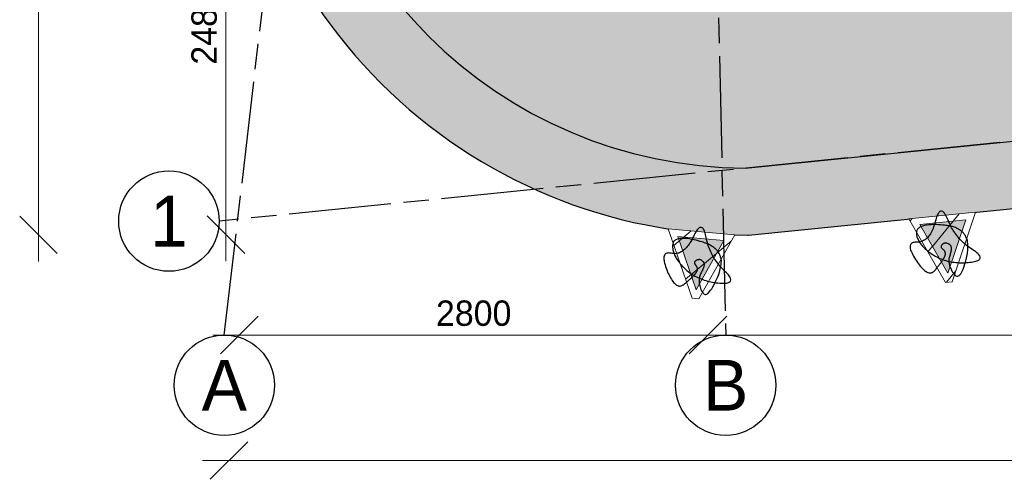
# Model space of a CAD drawing. Header units: millimetres. Extents: x -10538 to 13100, y -15694 to 32605.
# Tile 1 of 203: x -10422 to -4539, y -15694 to -12946. Entities that reach past the tile are written whole.
import ezdxf

# ---------------------------------------------------------------- set-up
doc = ezdxf.new("R2010")
doc.units = ezdxf.units.MM
doc.header["$LTSCALE"] = 100
doc.header["$PDMODE"] = 1
doc.header["$PDSIZE"] = -2
doc.linetypes.add('[LS] ISO-08 Long Dashed Short Dashed', pattern=[9.144, 6.096, -0.762, 1.524, -0.762])
doc.layers.get('0').update_dxf_attribs({"lineweight": 5})
doc.layers.add('Bloembak driehoek', color=4, linetype='Vluchtweg', lineweight=5, true_color=0x00ffff)
doc.layers.add('Constructie _ STAAL', color=6, linetype='Continuous', lineweight=5, true_color=0xff00ff)
for name, color, linetype, lineweight in [('Geen', 7, 'Continuous', 9), ('Maatlijnen', 7, 'Continuous', 9), ('none', 7, 'Continuous', 13), ('plantenbak', 7, 'Continuous', 5)]:
    doc.layers.add(name, color=color, linetype=linetype, lineweight=lineweight)
doc.styles.add('Arial', font='Arial.ttf')
doc.styles.add('Century Gothic', font='Century-Gothic_9791.ttf')
doc.linetypes.add('Vluchtweg', pattern='A,10,-5,10,-3.236566,-11.030458,["vluchtweg",Arial,S=1.762052,R=0,X=-11.030458,Y=-0.881026],-5', length=44.267024)
doc.dimstyles.new('Arch', dxfattribs={"dimtxt": 101.056134, "dimasz": 224.482422, "dimexe": 317.5, "dimexo": 158.75, "dimgap": 158.75, "dimtad": 1, "dimdec": 4, "dimtxsty": 'Century Gothic', "dimblk": 'VW_SLASH-2', "dimblk1": 'VW_SLASH-2', "dimblk2": 'VW_SLASH-2', "dimcen": 0, "dimdle": 158.75, "dimazin": 0, "dimtfac": 1, "dimtdec": 4, "dimtix": 1, "dimtmove": 0, "dimatfit": 0, "dimldrblk": 'VW_FILLEDARROW', "dimfxl": 1, "dimfrac": 2, "dimtolj": 1, "dimarcsym": 0})
pattern_1 = [(45, (0, 0), (141.42, -141.42), [])]

# ---------------------------------------------------------------- blocks, each defined once
blk = doc.blocks.new('Groep-93')
at = {"layer": 'none', "linetype": 'Continuous', "lineweight": 0, "true_color": 0xdddddd, "transparency": 33554687}
h = blk.add_hatch(color=254, dxfattribs=at)
edge = h.paths.add_edge_path()
edge.add_line((-9171.5, -11126.9), (-9171.5, -11133.8))
edge.add_arc((-6071.5, -11133.8), 3100, 180, 270)
edge.add_line((-6071.5, -14233.8), (-6066.5, -14233.8))
edge.add_line((-6066.5, -14233.8), (8435.9, -12771.5))
edge.add_arc((8430.9, -9671.5), 3100, 270.09362, 360)
edge.add_line((11530.9, -9671.5), (11530.9, -9667.8))
edge.add_line((11530.9, -9667.8), (10030.9, 10332.2))
edge.add_arc((7930.9, 10328.5), 2100, 0.10341, 90)
edge.add_line((7930.9, 12428.5), (-4569.1, 12428.5))
edge.add_arc((-4569.1, 10328.5), 2100, 90, 179.80836)
edge.add_line((-6669.1, 10335.5), (-9171.5, -11126.9))
at = {"layer": 'none', "linetype": 'Continuous', "lineweight": 0, "true_color": 0x9faa7d, "transparency": 33554556}
h = blk.add_hatch(color=73, dxfattribs=at)
edge = h.paths.add_edge_path()
edge.add_line((-6269.2, 10307.1), (-8771.4, -11154.1))
edge.add_arc((-6071.5, -11133.8), 2700, 180.43021, 269.68854)
edge.add_line((-6086.2, -13833.8), (8415.5, -12371.6))
edge.add_line((8415.5, -12371.6), (8435.3, -12371.5))
edge.add_arc((8430.9, -9671.5), 2700, 270.09362, 359.76787)
edge.add_line((11130.8, -9682.5), (9630.9, 10316.9))
edge.add_line((9630.9, 10316.9), (9630.9, 10331.5))
edge.add_arc((7930.9, 10328.5), 1700, 0.10341, 90)
edge.add_line((7930.9, 12028.5), (-4569.1, 12028.5))
edge.add_arc((-4569.1, 10328.5), 1700, 90, 179.80836)
edge.add_line((-6269.1, 10334.1), (-6269.2, 10307.1))
h.paths.add_polyline_path([(-952.5, 5902.8), (1523, 5902.8), (1523, -2250.8), (-952.5, -2250.8)])
at = {"layer": 'none', "linetype": 'Continuous', "lineweight": 0, "true_color": 0xdddddd, "transparency": 33554556}
h = blk.add_hatch(color=254, dxfattribs=at)
edge = h.paths.add_edge_path()
edge.add_line((10939.6, -7132.1), (-8302.5, -7132.1))
edge.add_line((-8302.5, -7132.1), (-8771.4, -11154.1))
edge.add_arc((-6071.5, -11133.8), 2700, 180.43021, 269.68854)
edge.add_line((-6086.2, -13833.8), (8415.5, -12371.6))
edge.add_line((8415.5, -12371.6), (8435.3, -12371.5))
edge.add_arc((8430.9, -9671.5), 2700, 270.09362, 359.76787)
edge.add_line((11130.8, -9682.5), (10939.6, -7132.1))
at = {"layer": 'none', "color": 7, "linetype": 'Continuous', "lineweight": 25, "transparency": 33554687, "flags": 128}
for points in [[(-9171.5, -11126.9), (-9171.5, -11133.8, 0.414214), (-6071.5, -14233.8), (-6066.5, -14233.8), (8435.9, -12771.5, 0.413735), (11530.9, -9671.5), (11530.9, -9667.8), (10030.9, 10332.2, 0.413685), (7930.9, 12428.5), (-4569.1, 12428.5, 0.413234), (-6669.1, 10335.5)], [(-6269.2, 10307.1), (-8771.4, -11154.1, 0.410427), (-6086.2, -13833.8), (8415.5, -12371.6), (8435.3, -12371.5, 0.412549), (11130.8, -9682.5), (9630.9, 10316.9), (9630.9, 10331.5, 0.413685), (7930.9, 12028.5), (-4569.1, 12028.5, 0.413234), (-6269.1, 10334.1)], [(10939.6, -7132.1), (-8302.5, -7132.1), (-8771.4, -11154.1, 0.410427), (-6086.2, -13833.8), (8415.5, -12371.6), (8435.3, -12371.5, 0.412549), (11130.8, -9682.5)]]:
    blk.add_lwpolyline(points, format="xyb", close=True, dxfattribs=at)
blk = doc.blocks.new('VW_SLASH-2')
at = {"color": 0, "linetype": 'ByBlock', "lineweight": -2, "transparency": 16777216}
blk.add_line((0.707, 0), (-1, 0), dxfattribs=at)
at = {"color": 0, "linetype": 'Continuous', "lineweight": 20, "transparency": 16777216, "flags": 128}
blk.add_lwpolyline([(0.5, 0.5), (-0.5, -0.5)], dxfattribs=at)
blk = doc.blocks.new('*D203')
at = {"layer": 'Defpoints', "color": 0, "transparency": 33554687}
for p in [(-6309.1, -10049.6), (-9109.1, -11747.2), (-9109.1, -14831.6)]:
    blk.add_point(p, dxfattribs=at)
at = {"layer": 'Maatlijnen', "color": 0, "lineweight": -2, "transparency": 33554687}
blk.add_line((-6533.6, -14831.6), (-8884.6, -14831.6), dxfattribs=at)
at = {"layer": 'Maatlijnen', "color": 0, "lineweight": -2, "xscale": 224.482421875, "yscale": 224.482421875, "zscale": 224.482421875, "rotation": 180}
blk.add_blockref('VW_SLASH-2', (-9109.1, -14831.6), dxfattribs=at)
at = {"layer": 'Maatlijnen', "color": 0, "lineweight": -2, "xscale": 224.482421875, "yscale": 224.482421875, "zscale": 224.482421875}
blk.add_blockref('VW_SLASH-2', (-6309.1, -14831.6), dxfattribs=at)
at = {"layer": 'Maatlijnen', "color": 0, "lineweight": 9, "transparency": 33554687, "insert": (-7709.1, -14702), "char_height": 151.58, "attachment_point": 5, "style": 'Century Gothic'}
blk.add_mtext('\\A1;2800', dxfattribs=at)
blk = doc.blocks.new('VW_FILLEDARROW')
at = {"color": 0, "linetype": 'Continuous', "lineweight": 5, "transparency": 16777216, "flags": 128}
blk.add_lwpolyline([(-1.414, 0.379), (0, 0), (-1.414, -0.379)], close=True, dxfattribs=at)
blk = doc.blocks.new('*D204')
at = {"layer": 'Defpoints', "color": 0, "transparency": 33554687}
for p in [(-6309.1, -10049.6), (-1029.4, -12922.1), (-6309.1, -14831.6)]:
    blk.add_point(p, dxfattribs=at)
at = {"layer": 'Maatlijnen', "color": 0, "lineweight": -2, "transparency": 33554687}
blk.add_line((-1253.8, -14831.6), (-6084.6, -14831.6), dxfattribs=at)
at = {"layer": 'Maatlijnen', "color": 0, "lineweight": -2, "xscale": 224.482421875, "yscale": 224.482421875, "zscale": 224.482421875, "rotation": 180}
blk.add_blockref('VW_SLASH-2', (-6309.1, -14831.6), dxfattribs=at)
at = {"layer": 'Maatlijnen', "color": 0, "lineweight": -2, "xscale": 224.482421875, "yscale": 224.482421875, "zscale": 224.482421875}
blk.add_blockref('VW_SLASH-2', (-1029.4, -14831.6), dxfattribs=at)
at = {"layer": 'Maatlijnen', "color": 0, "lineweight": 9, "transparency": 33554687, "insert": (-3669.2, -14702), "char_height": 151.58, "attachment_point": 5, "style": 'Century Gothic'}
blk.add_mtext('\\A1;5280', dxfattribs=at)
blk = doc.blocks.new('bloembak')
at = {"color": 255, "linetype": 'Continuous', "lineweight": 9, "transparency": 33554687}
blk.add_wipeout([(-20, -400), (-200, 0), (200, 0), (20, -400)], dxfattribs=at).dxf.layer = 'Bloembak driehoek'
at = {"layer": 'Bloembak driehoek', "linetype": 'Continuous', "lineweight": 5, "transparency": 33554687}
h = blk.add_hatch(dxfattribs=at)
h.set_pattern_fill('[LA] Baksteen 2mm', style=0, pattern_type=2)
h.set_pattern_definition(pattern_1)
h.paths.add_polyline_path([(-20, -400), (-200, 0), (200, 0), (20, -400)])
at = {"layer": 'Bloembak driehoek', "color": 7, "linetype": 'Continuous', "lineweight": 9, "transparency": 33554687, "flags": 128}
blk.add_lwpolyline([(-20, -400), (-200, 0), (200, 0), (20, -400)], close=True, dxfattribs=at)
at = {"color": 255, "linetype": 'Continuous', "lineweight": 9, "transparency": 33554687}
blk.add_wipeout([(0, -347), (-138.1, -40), (138.1, -40)], dxfattribs=at).dxf.layer = 'plantenbak'
at = {"layer": 'Bloembak driehoek', "linetype": 'Continuous', "lineweight": 0, "true_color": 0xd7e0d6, "transparency": 33554687}
blk.add_hatch(color=254, dxfattribs=at).paths.add_polyline_path([(0, -347), (-138.1, -40), (138.1, -40)])
at = {"layer": 'plantenbak', "linetype": 'Continuous', "lineweight": 5, "transparency": 33554687}
h = blk.add_hatch(dxfattribs=at)
h.set_pattern_fill('[LA] Baksteen 2mm', style=0, pattern_type=2)
h.set_pattern_definition(pattern_1)
h.paths.add_polyline_path([(0, -347), (-138.1, -40), (138.1, -40)])
at = {"layer": 'Bloembak driehoek', "color": 7, "linetype": 'Continuous', "lineweight": 9, "transparency": 33554687, "flags": 128}
blk.add_lwpolyline([(0, -347), (-138.1, -40), (138.1, -40)], close=True, dxfattribs=at)
at = {"layer": 'plantenbak', "linetype": 'Continuous', "lineweight": 9, "transparency": 33554687, "flags": 128}
blk.add_lwpolyline([(0, -347), (-138.1, -40), (138.1, -40)], close=True, dxfattribs=at)
at = {"layer": 'plantenbak', "color": 85, "lineweight": 25, "true_color": 0x5baa38, "transparency": 33554687}
blk.add_open_spline([(-13.3, -252.4), (-33.4, -281.3), (-122.1, -365.2), (-243.1, -133.6), (-89.9, -153.6), (-1.2, 86), (64, -145.6), (256.9, -297.3), (-1.2, -293.1), (-166.5, -153.6), (-160.4, -25.8), (175.6, -92.3), (71.4, -414), (-1.6, -293.5), (44.4, -192.4), (6, -156.7), (-33, -184.9), (6.9, -223.5), (-13.3, -252.4)], degree=2, dxfattribs=at)
blk = doc.blocks.new('Groep-96')
at = {"layer": 'Bloembak driehoek', "color": 7, "transparency": 33554687}
for p, rotation in [((-4910.3, -14116.9), 5.757674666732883), ((-6348.9, -14214.9), 354.8577501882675)]:
    blk.add_blockref('bloembak', p, dxfattribs=dict(at, rotation=rotation))
blk = doc.blocks.new('Groep-99')
at = {"layer": 'Bloembak driehoek', "color": 7, "transparency": 33554687}
blk.add_blockref('Groep-96', (0, 0), dxfattribs=at)
blk = doc.blocks.new('*D215')
at = {"layer": 'Defpoints', "color": 0, "transparency": 33554687}
for p in [(-10309.4, 12427.2), (-4392.9, 12427.2), (-6065.4, -14232.8)]:
    blk.add_point(p, dxfattribs=at)
at = {"layer": 'Maatlijnen', "color": 0, "lineweight": -2, "transparency": 33554687}
blk.add_line((-10309.4, -14008.3), (-10309.4, 12202.7), dxfattribs=at)
at = {"layer": 'Maatlijnen', "color": 0, "lineweight": -2, "xscale": 224.482421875, "yscale": 224.482421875, "zscale": 224.482421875}
for p, rotation in [((-10309.4, 12427.2), 90.00000000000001), ((-10309.4, -14232.8), 270)]:
    blk.add_blockref('VW_SLASH-2', p, dxfattribs=dict(at, rotation=rotation))
at = {"layer": 'Maatlijnen', "color": 0, "lineweight": 9, "transparency": 33554687, "insert": (-10439, -902.8), "char_height": 151.58, "attachment_point": 5, "rotation": 90, "style": 'Century Gothic'}
blk.add_mtext('\\A1;26660', dxfattribs=at)
blk = doc.blocks.new('*D218')
at = {"layer": 'Defpoints', "color": 0, "transparency": 33554687}
for p in [(11530.9, -9667.8), (-9171.5, -11133.8), (-9171.5, -15582.1)]:
    blk.add_point(p, dxfattribs=at)
at = {"layer": 'Maatlijnen', "color": 0, "lineweight": -2, "transparency": 33554687}
blk.add_line((11306.4, -15582.1), (-8947, -15582.1), dxfattribs=at)
at = {"layer": 'Maatlijnen', "color": 0, "lineweight": -2, "xscale": 224.482421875, "yscale": 224.482421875, "zscale": 224.482421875, "rotation": 180}
blk.add_blockref('VW_SLASH-2', (-9171.5, -15582.1), dxfattribs=at)
at = {"layer": 'Maatlijnen', "color": 0, "lineweight": -2, "xscale": 224.482421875, "yscale": 224.482421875, "zscale": 224.482421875}
blk.add_blockref('VW_SLASH-2', (11530.9, -15582.1), dxfattribs=at)
at = {"layer": 'Maatlijnen', "color": 0, "lineweight": 9, "transparency": 33554687, "insert": (1179.7, -15452.5), "char_height": 151.58, "attachment_point": 5, "style": 'Century Gothic'}
blk.add_mtext('\\A1;20702', dxfattribs=at)
blk = doc.blocks.new('Groep-100')
at = {"layer": 'Geen', "color": 5, "linetype": '[LS] ISO-08 Long Dashed Short Dashed', "lineweight": 25, "true_color": 0x0000ff, "transparency": 33554687}
for p, q in [((-6947.1, 17917.9), (-6203.4, -14831.6)), ((-9199.1, -14831.6), (-5938.3, 13136.1)), ((11810.6, -12029.2), (-9230, -14150.8))]:
    blk.add_line(p, q, dxfattribs=at)
at = {"layer": 'Geen', "color": 5, "linetype": 'Continuous', "lineweight": 25, "true_color": 0x0000ff, "transparency": 33554687}
for centre in [(-9530, -14150.8), (-9199.1, -15131.6), (-6203.4, -15131.6)]:
    blk.add_circle(centre, 300, dxfattribs=at)
at = {"layer": 'Geen', "color": 5, "true_color": 0x0000ff, "transparency": 33554687, "char_height": 303.2, "attachment_point": 5, "line_spacing_factor": 1.026243, "style": 'Century Gothic'}
for s, insert in [('1', (-9530, -14150.8)), ('A', (-9199.1, -15131.6)), ('B', (-6203.4, -15131.6))]:
    blk.add_mtext(s, dxfattribs=dict(at, insert=insert))
blk = doc.blocks.new('Groep-101')
at = {"layer": 'Constructie _ STAAL', "color": 7, "transparency": 33554546}
blk.add_blockref('Groep-100', (0, 0), dxfattribs=at)
blk = doc.blocks.new('*D248')
at = {"layer": 'Defpoints', "color": 0, "transparency": 33554687}
for p in [(-9189.4, -11747.2), (-8029.4, -11747.2), (-6217, -14232.2)]:
    blk.add_point(p, dxfattribs=at)
at = {"layer": 'Maatlijnen', "color": 0, "lineweight": -2, "transparency": 33554687}
blk.add_line((-9189.4, -14007.7), (-9189.4, -11971.7), dxfattribs=at)
at = {"layer": 'Maatlijnen', "color": 0, "lineweight": -2, "xscale": 224.482421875, "yscale": 224.482421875, "zscale": 224.482421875}
for p, rotation in [((-9189.4, -11747.2), 90), ((-9189.4, -14232.2), 270)]:
    blk.add_blockref('VW_SLASH-2', p, dxfattribs=dict(at, rotation=rotation))
at = {"layer": 'Maatlijnen', "color": 0, "lineweight": 9, "transparency": 33554687, "insert": (-9319, -12989.7), "char_height": 151.58, "attachment_point": 5, "rotation": 90, "style": 'Century Gothic'}
blk.add_mtext('\\A1;2485', dxfattribs=at)
blk = doc.blocks.new('Groep-145')
at = {"layer": 'Geen', "color": 7, "transparency": 33554687}
blk.add_blockref('Groep-93', (0, 0), dxfattribs=at)
at = {"layer": 'Maatlijnen', "color": 5, "lineweight": 9, "true_color": 0x0000ff, "transparency": 33554687}
for base, p1, p2, picture, middle in [((-9109.1, -14831.6), (-6309.1, -10049.6), (-9109.1, -11747.2), '*D203', (-7709.1, -14702)), ((-6309.1, -14831.6), (-1029.4, -12922.1), (-6309.1, -10049.6), '*D204', (-3669.2, -14702))]:
    dim = blk.add_linear_dim(base=base, p1=p1, p2=p2, dimstyle='Arch', override={"dimtxt": 151.584201, "dimgap": 50, "dimdec": 0, "dimpost": '<>', "dimtxsty": 'Century Gothic', "dimse1": 1, "dimse2": 1, "dimtmove": 2}, dxfattribs=at)
    dim.commit()
    dim.dimension.update_dxf_attribs({"geometry": picture, "text_midpoint": middle})
at = {"layer": 'Bloembak driehoek', "color": 7, "transparency": 33554687}
blk.add_blockref('Groep-99', (0, 0), dxfattribs=at)
at = {"layer": 'Constructie _ STAAL', "color": 7, "transparency": 33554546}
blk.add_blockref('Groep-101', (0, 0), dxfattribs=at)
at = {"layer": 'Maatlijnen', "color": 5, "lineweight": 9, "true_color": 0x0000ff, "transparency": 33554687}
for base, p1, p2, picture, middle in [((-10309.4, 12427.2), (-6065.4, -14232.8), (-4392.9, 12427.2), '*D215', (-10439, -902.8)), ((-9189.4, -11747.2), (-6217, -14232.2), (-8029.4, -11747.2), '*D248', (-9319, -12989.7))]:
    dim = blk.add_linear_dim(base=base, p1=p1, p2=p2, angle=270, dimstyle='Arch', override={"dimtxt": 151.584201, "dimgap": 50, "dimdec": 0, "dimpost": '<>', "dimtxsty": 'Century Gothic', "dimse1": 1, "dimse2": 1, "dimtmove": 2}, dxfattribs=at)
    dim.commit()
    dim.dimension.update_dxf_attribs({"geometry": picture, "text_midpoint": middle})
dim = blk.add_linear_dim(base=(-9171.5, -15582.1), p1=(11530.9, -9667.8), p2=(-9171.5, -11133.8), dimstyle='Arch', override={"dimtxt": 151.584201, "dimgap": 50, "dimdec": 0, "dimpost": '<>', "dimtxsty": 'Century Gothic', "dimse1": 1, "dimse2": 1, "dimtmove": 2}, dxfattribs=at)
dim.commit()
dim.dimension.update_dxf_attribs({"geometry": '*D218', "text_midpoint": (1179.7, -15452.5)})

msp = doc.modelspace()

# ---------------------------------------------------------------- block references
at = {"layer": 'none', "color": 7}
msp.add_blockref('Groep-145', (0, 0), dxfattribs=at)

doc.saveas('drawing.dxf')
